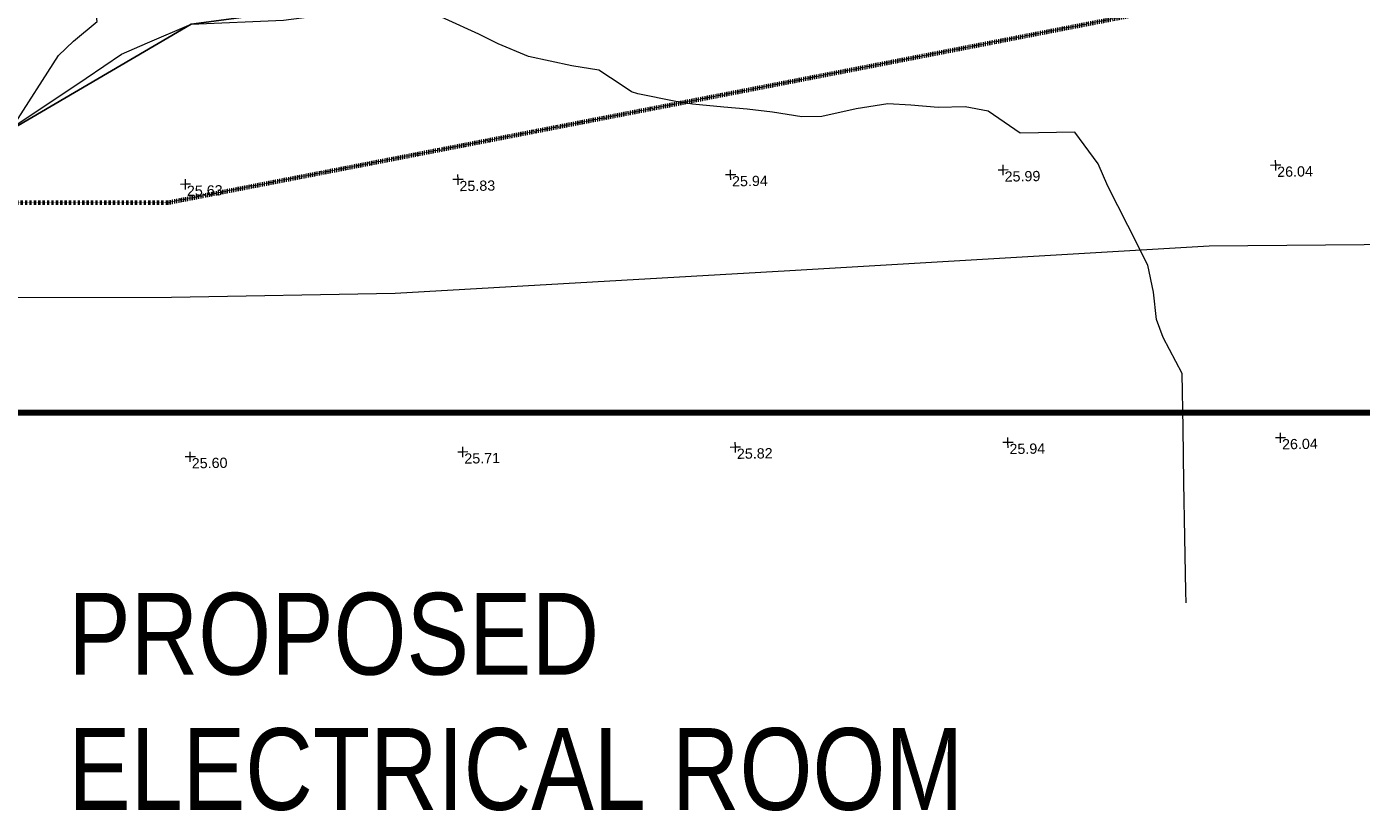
# Model space of a CAD drawing. Header units: millimetres. Extents: x -287732 to 520720, y -103372 to 287754.
# Tile 211 of 256: x -6642 to 42314, y -88450 to -59663. Entities that reach past the tile are written whole.
import ezdxf

# ---------------------------------------------------------------- set-up
doc = ezdxf.new("R2010")
doc.units = ezdxf.units.MM
doc.linetypes.add('Dash 1_5mm', pattern=[3, 1.5, -1.5])
doc.linetypes.add('IMPORT-UG_ELEC_STREET LIGHTING_QLB2 _2_', pattern=[2700, 1500, -300, 0, -250, 150, -300, 0, -200])
for name, color, linetype, lineweight, true_color in [('00_UAV_FORM_LINES', 7, 'Continuous', 9, 0x666666), ('00_UAV_LEVEL_SPOT', 7, 'Continuous', 9, 0x666666), ('01_DTM_CONTOUR_MNR', 7, 'Continuous', 9, 0xa5a552), ('12333-PUM-2D-U-0001-C01 - Rev2_REVIT IMPORT_dwg', 7, 'Continuous', 9, 0x767676), ('A_RHA_Line', 7, 'Continuous', 9, 0x00a600), ('PUM-SURVEY BOUNDARY_EXTENT', 190, 'Continuous', 25, 0x7f00ff)]:
    doc.layers.add(name, color=color, linetype=linetype, lineweight=lineweight, true_color=true_color)
doc.layers.add('A_RHA_Text', color=7, linetype='Continuous', lineweight=9)
doc.styles.add('Arial Narrow', font='ARIALN.TTF', dxfattribs={"height": 3000})
doc.styles.add('Swis721 Lt BT_2', font='swissl.ttf', dxfattribs={"height": 375})

# ---------------------------------------------------------------- blocks, each defined once
blk = doc.blocks.new('12333-PUM-2D-U-0001-C01 - Rev2_REVIT IMPORT_dwg_UAV-2077255-Site Location Plan Proposed')
at = {"layer": '00_UAV_LEVEL_SPOT', "color": 254, "true_color": 0xcccccc, "flags": 128}
for points in [[(0, -500), (0, 0), (-500, 0)], [(500, 0), (0, 0), (0, 500)]]:
    blk.add_lwpolyline(points, dxfattribs=at)
blk = doc.blocks.new('12333-PUM-2D-U-0001-C01 - Rev2_REVIT IMPORT_dwg_MGS62954_T2_Galway_ITM_3d_Rev1-2077680-Site Location Plan Proposed')
at = {"layer": '00_UAV_FORM_LINES', "color": 254, "true_color": 0xcccccc, "flags": 128}
for points in [[(533831931, 725487252), (533836707, 725487012), (533843103, 725486919), (533852253, 725486646), (533861537, 725486403), (533870384, 725486169), (533879905, 725486084), (533891316, 725485996), (533899413, 725485873), (533907625, 725485874), (533922115, 725486451), (533937507, 725487093), (533950310, 725486974), (533967285, 725486613), (533966829, 725495200), (533966276, 725505611)], [(533892293, 725491545), (533893030, 725491782), (533896430, 725493957), (533897741, 725494819), (533898692, 725495219), (533900317, 725495866), (533903699, 725495954), (533912697, 725496981), (533920853, 725498281), (533931738, 725500080), (533941065, 725501494), (533944285, 725501641), (533950869, 725502586), (533951667, 725502741), (533952813, 725503074), (533955029, 725503938), (533956274, 725504396), (533960713, 725504932)]]:
    blk.add_lwpolyline(points, dxfattribs=at)
at = {"layer": '01_DTM_CONTOUR_MNR', "color": 254, "true_color": 0xcccccc, "flags": 128}
for points in [[(533936430, 725474008), (533936430, 725474420), (533936430, 725476420), (533936430, 725478420), (533936430, 725480420), (533936430, 725482420), (533935763, 725483753), (533935529, 725484420), (533935430, 725485420), (533935249, 725486420), (533934540, 725487880), (533933831, 725489340), (533933483, 725490173), (533932650, 725491340), (533930650, 725491340), (533929483, 725492173), (533928650, 725492340), (533927650, 725492340), (533926650, 725492439), (533925817, 725492507), (533924650, 725492340), (533923385, 725492075), (533922650, 725492075), (533921579, 725492269), (533920650, 725492396), (533919795, 725492485), (533918650, 725492618), (533918040, 725492730), (533916650, 725493025), (533916414, 725493104), (533916079, 725493340), (533915229, 725493919), (533914244, 725494099), (533912665, 725494468), (533911562, 725494959), (533910850, 725495317), (533908410, 725496490)], [(533893710, 725492220), (533895420, 725494804), (533895988, 725495326), (533896860, 725496030), (533896597, 725498093), (533896486, 725500682), (533896553, 725502977), (533896555, 725503031), (533896486, 725503840), (533895940, 725506870), (533895952, 725508622), (533892903, 725508704)]]:
    blk.add_lwpolyline(points, dxfattribs=at)
at = {"xscale": 0.375, "yscale": 0.375, "zscale": 0.375}
for p in [(533900000, 725490000), (533910000, 725490000), (533920000, 725490000), (533930000, 725490000), (533940000, 725490000), (533900000, 725480000), (533910000, 725480000), (533920000, 725480000), (533930000, 725480000), (533940000, 725480000)]:
    blk.add_blockref('12333-PUM-2D-U-0001-C01 - Rev2_REVIT IMPORT_dwg_UAV-2077255-Site Location Plan Proposed', p, dxfattribs=at)
at = {"layer": '00_UAV_LEVEL_SPOT', "char_height": 375, "width": 1495.9, "attachment_point": 1, "line_spacing_factor": 1.005062, "style": 'Swis721 Lt BT_2'}
for s, insert in [('25.63', (533900048, 725489947)), ('25.83', (533910048, 725489947)), ('25.94', (533920048, 725489947)), ('25.99', (533930048, 725489947)), ('26.04', (533940048, 725489947)), ('25.60', (533900052, 725479949)), ('25.71', (533910052, 725479949)), ('25.82', (533920052, 725479949)), ('25.94', (533930052, 725479949)), ('26.04', (533940052, 725479949))]:
    blk.add_mtext(s, dxfattribs=dict(at, insert=insert))
blk = doc.blocks.new('12333-PUM-2D-U-0001-C01 - Rev2_REVIT IMPORT_dwg-1620468-Site Location Plan Proposed')
at = {"layer": 'PUM-SURVEY BOUNDARY_EXTENT', "color": 201, "true_color": 0xd4aaff, "flags": 128}
blk.add_lwpolyline([(251212, -124403), (251950, -124072), (259237, -119988), (323874, -112520), (334940, -105533), (357850, -103777), (392540, -99127), (407227, -92450), (410397, -84600), (409218, -80398), (407088, -76497), (402381, -67044), (394609, -62225), (368049, -53126), (367731, -51270)], dxfattribs=at)
blk.add_blockref('12333-PUM-2D-U-0001-C01 - Rev2_REVIT IMPORT_dwg_MGS62954_T2_Galway_ITM_3d_Rev1-2077680-Site Location Plan Proposed', (-533641080, -725615854))

msp = doc.modelspace()

# ---------------------------------------------------------------- linework, layer by layer
at = {"layer": 'A_RHA_Line', "color": 30, "linetype": 'Dash 1_5mm', "lineweight": 70, "true_color": 0xff8000}
for q in [(142564, -38119), (142564, -38119), (-21789, -66121), (-21789, -66121)]:
    msp.add_line((-1495, -66121), q, dxfattribs=at)
at = {"layer": 'A_RHA_Line', "color": 1, "lineweight": 140, "true_color": 0xff0000}
msp.add_line((-217182, -73821), (190683, -73821), dxfattribs=at)

# ---------------------------------------------------------------- block references
at = {"layer": '12333-PUM-2D-U-0001-C01 - Rev2_REVIT IMPORT_dwg', "color": 254, "linetype": 'IMPORT-UG_ELEC_STREET LIGHTING_QLB2 _2_', "true_color": 0xffd4d4, "rotation": 0.9999999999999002}
msp.add_blockref('12333-PUM-2D-U-0001-C01 - Rev2_REVIT IMPORT_dwg-1620468-Site Location Plan Proposed', (-261895, 55870), dxfattribs=at)

# ---------------------------------------------------------------- next in the draw order: texts
at = {"layer": 'A_RHA_Text', "lineweight": 35, "char_height": 3000, "attachment_point": 1, "style": 'Arial Narrow', "bg_fill": 3, "box_fill_scale": 1.25, "bg_fill_color": 256, "bg_fill_true_color": 13158600, "bg_fill_transparency": 0}
for s, insert, width in [('PROPOSED ', (-5121, -80436), 25092.82), ('ELECTRICAL ROOM', (-5121, -85397), 40324.88)]:
    msp.add_mtext(s, dxfattribs=dict(at, insert=insert, width=width))

doc.saveas('drawing.dxf')
